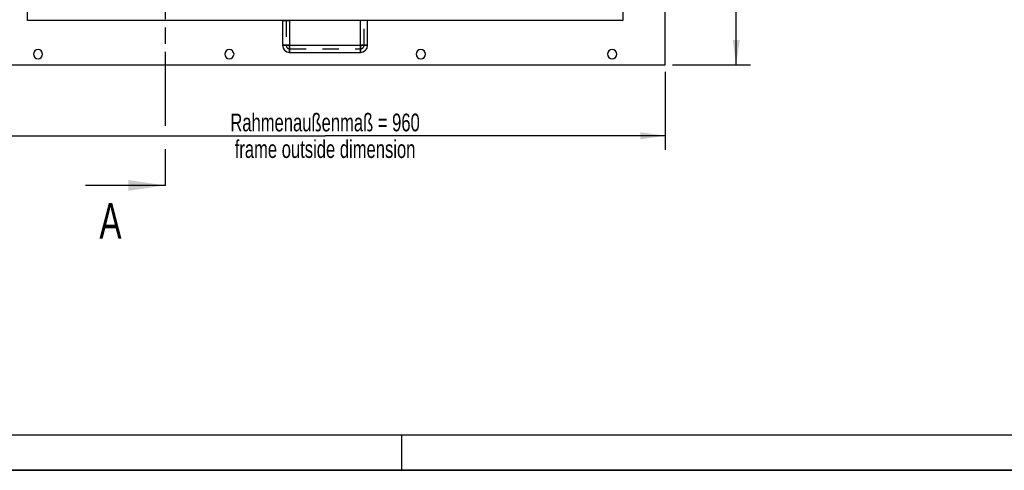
# Model space of a CAD drawing. Header units: millimetres. Extents: x 0 to 4200, y 0 to 2970.
# Tile 2 of 17: x 711 to 2100, y 0 to 635. Entities that reach past the tile are written whole.
import ezdxf

# ---------------------------------------------------------------- set-up
doc = ezdxf.new("R2010")
doc.units = ezdxf.units.MM
doc.header["$LTSCALE"] = 231
doc.linetypes.add('HIDDEN', pattern=[0.2, 0.1, -0.1])
doc.linetypes.add('PHANTOM', pattern=[0.8, 0.45, -0.05, 0.1, -0.05, 0.1, -0.05])
doc.layers.get('0').update_dxf_attribs({"linetype": 'CONTINUOUS'})
for name, color, linetype in [('005_AXIS', 7, 'CONTINUOUS'), ('007_CURVES', 7, 'CONTINUOUS'), ('050_DIMENSIONING', 7, 'CONTINUOUS'), ('DEFAULT_2', 8, 'HIDDEN'), ('HATCHING_BL1', 7, 'CONTINUOUS')]:
    doc.layers.add(name, color=color, linetype=linetype)
doc.styles.get("Standard").update_dxf_attribs({"font": 'txt', "width": 0.7})
doc.dimstyles.new('DIMSTYLE_2', dxfattribs={"dimtxt": 25, "dimasz": 35, "dimexe": 2, "dimexo": 1, "dimtad": 1, "dimtxsty": 'Standard', "dimblk": '_FILLED', "dimblk1": '_FILLED', "dimblk2": '_FILLED', "dimcen": 0.09, "dimazin": 2, "dimtp": 0.8, "dimtm": 0.8, "dimtfac": 1, "dimtofl": 0, "dimtmove": 0, "dimatfit": 3, "dimldrblk": '_FILLED', "dimfxl": 1, "dimtolj": 1, "dimarcsym": 0})
doc.dimstyles.new('DIMSTYLE_3', dxfattribs={"dimtxt": 25, "dimasz": 35, "dimexe": 2, "dimexo": 1, "dimtad": 1, "dimtxsty": 'Standard', "dimblk": '_FILLED', "dimblk1": '_FILLED', "dimblk2": '_FILLED', "dimcen": 0.09, "dimazin": 2, "dimtp": 1.2, "dimtm": 1.2, "dimtfac": 1, "dimtofl": 0, "dimtmove": 0, "dimatfit": 3, "dimldrblk": '_FILLED', "dimfxl": 1, "dimtolj": 1, "dimarcsym": 0})
doc.dimstyles.get("Standard").update_dxf_attribs({"dimtxt": 25, "dimasz": 35, "dimexe": 2, "dimexo": 1, "dimtad": 1, "dimtxsty": 'Standard', "dimblk": '_FILLED', "dimblk1": '_FILLED', "dimblk2": '_FILLED', "dimcen": 0.09, "dimazin": 2, "dimtol": 1, "dimtp": 0.01, "dimtm": 0.01, "dimtfac": 1, "dimtofl": 0, "dimtmove": 0, "dimatfit": 3, "dimldrblk": '_FILLED', "dimfxl": 1, "dimtolj": 1, "dimarcsym": 0})

# ---------------------------------------------------------------- blocks, each defined once
blk = doc.blocks.new('_FILLED')
at = {"color": 0, "linetype": 'ByBlock'}
blk.add_solid([(0, 0), (-1, 0.143), (-1, -0.143)], dxfattribs=at)
blk = doc.blocks.new('*D4')
at = {"layer": '050_DIMENSIONING', "color": 2, "linetype": 'Continuous', "transparency": 16777216}
for p, q in [((661.7, 561.4), (661.7, 451.4)), ((1621.7, 561.4), (1621.7, 451.4)), ((661.7, 471.4), (1141.7, 471.4)), ((1621.7, 471.4), (1141.7, 471.4))]:
    blk.add_line(p, q, dxfattribs=at)
at = {"layer": '050_DIMENSIONING', "color": 2, "linetype": 'Continuous', "transparency": 16777216, "xscale": 35, "yscale": 35, "zscale": 35, "rotation": 180}
blk.add_blockref('_FILLED', (661.7, 471.4), dxfattribs=at)
at = {"layer": '050_DIMENSIONING', "color": 2, "linetype": 'Continuous', "transparency": 16777216, "xscale": 35, "yscale": 35, "zscale": 35}
blk.add_blockref('_FILLED', (1621.7, 471.4), dxfattribs=at)
at = {"layer": '050_DIMENSIONING', "color": 2, "linetype": 'Continuous', "transparency": 16777216, "insert": (1141.7, 502.6), "char_height": 25, "width": 602.679, "attachment_point": 2, "line_spacing_factor": 0.9}
blk.add_mtext('Rahmenaußenmaß = 960\\Pframe outside dimension', dxfattribs=at)
blk = doc.blocks.new('*D5')
at = {"layer": '050_DIMENSIONING', "color": 2, "linetype": 'Continuous', "transparency": 16777216}
for p, q in [((1511.7, 1576.4), (1741.7, 1576.4)), ((1721.7, 1576.4), (1721.7, 1073.9)), ((1721.7, 571.4), (1721.7, 1073.9)), ((1631.7, 571.4), (1741.7, 571.4))]:
    blk.add_line(p, q, dxfattribs=at)
at = {"layer": '050_DIMENSIONING', "color": 2, "linetype": 'Continuous', "transparency": 16777216, "xscale": 35, "yscale": 35, "zscale": 35}
for p, rotation in [((1721.7, 1576.4), 90), ((1721.7, 571.4), 270)]:
    blk.add_blockref('_FILLED', p, dxfattribs=dict(at, rotation=rotation))
at = {"layer": '050_DIMENSIONING', "color": 2, "linetype": 'Continuous', "transparency": 16777216, "insert": (1690.5, 1073.9), "char_height": 25, "width": 602.679, "attachment_point": 2, "rotation": 90, "line_spacing_factor": 0.9}
blk.add_mtext('Rahmenaußenmaß = 1005\\Pframe outside dimension', dxfattribs=at)
blk = doc.blocks.new('XSEC_FILLED')
at = {"color": 0, "linetype": 'ByBlock'}
blk.add_solid([(0, 0), (-1, 0.143), (-1, -0.143)], dxfattribs=at)
blk = doc.blocks.new('HATCHING_BL1', base_point=(860.2, 1038.9))
at = {"layer": 'HATCHING_BL1', "color": 7, "linetype": 'PHANTOM'}
for p, q in [((916.7, 1626.4), (916.7, 1676.4)), ((916.7, 485.5), (916.7, 1626.4)), ((916.7, 451.4), (916.7, 452.4)), ((916.7, 401.4), (916.7, 451.4))]:
    blk.add_line(p, q, dxfattribs=at)
at = {"layer": 'HATCHING_BL1', "color": 7, "linetype": 'Continuous', "char_height": 50, "width": 64.286, "attachment_point": 1, "line_spacing_factor": 0.9}
for insert in [(832.1, 1751.4), (823.3, 376.4)]:
    blk.add_mtext('A', dxfattribs=dict(at, insert=insert))
at = {"layer": 'HATCHING_BL1', "color": 7, "linetype": 'Continuous'}
for points in [[(916.7, 1676.4), (812.5, 1676.4)], [(916.7, 401.4), (803.7, 401.4)]]:
    blk.add_leader(points, dimstyle='Standard', override={"dimasz": 52.5, "dimtad": 0, "dimldrblk": 'XSEC_FILLED'}, dxfattribs=at)

msp = doc.modelspace()

# ---------------------------------------------------------------- linework, layer by layer
at = {"color": 7, "linetype": 'Continuous'}
for p, q in [((1621.738, 571.398), (1621.738, 1531.398)), ((721.738, 633.898), (721.738, 1473.898)), ((1561.738, 1473.898), (1561.738, 633.898)), ((1561.738, 633.898), (721.738, 633.898)), ((1081.738, 633.898), (1081.738, 598.898)), ((1091.738, 633.898), (1091.738, 598.898)), ((1191.738, 598.898), (1191.738, 633.898)), ((1201.738, 598.898), (1201.738, 633.898)), ((1091.738, 598.898), (1191.738, 598.898)), ((1091.738, 588.898), (1191.738, 588.898)), ((661.738, 571.398), (1621.738, 571.398)), ((0, 0), (4200, 0))]:
    msp.add_line(p, q, dxfattribs=at)
at = {"color": 9, "linetype": 'Continuous'}
for p, q in [((1091.738, 598.898), (1081.738, 598.898)), ((1091.738, 598.898), (1091.738, 588.898)), ((1191.738, 598.898), (1201.738, 598.898)), ((1191.738, 598.898), (1191.738, 588.898))]:
    msp.add_line(p, q, dxfattribs=at)
at = {"color": 5, "linetype": 'Continuous'}
msp.add_line((50, 50), (4150, 50), dxfattribs=at)
at = {"color": 3, "linetype": 'Continuous'}
for p, q in [((1250, 0), (1250, 50)), ((4200, 0), (0, 0))]:
    msp.add_line(p, q, dxfattribs=at)
at = {"color": 7, "linetype": 'Continuous'}
for centre, start, end in [((1091.738, 598.898), 180, 270), ((1191.738, 598.898), 270, 360)]:
    msp.add_arc(centre, 10, start, end, dxfattribs=at)
at = {"layer": '005_AXIS', "color": 7, "linetype": 'Continuous'}
for centre, start, end in [((736.738, 586.398), 0, 180), ((736.738, 586.398), 180, 360), ((1006.738, 586.398), 0, 180), ((1006.738, 586.398), 180, 360), ((1276.738, 586.398), 0, 180), ((1276.738, 586.398), 180, 360), ((1546.738, 586.398), 0, 180), ((1546.738, 586.398), 180, 360)]:
    msp.add_arc(centre, 6.5, start, end, dxfattribs=at)
at = {"layer": '007_CURVES', "color": 8, "linetype": 'HIDDEN'}
for p, q in [((1086.738, 633.898), (1086.738, 598.898)), ((1196.738, 598.898), (1196.738, 633.898)), ((1091.738, 593.898), (1191.738, 593.898))]:
    msp.add_line(p, q, dxfattribs=at)
for centre, start, end in [((1091.738, 598.898), 180, 270), ((1191.738, 598.898), 270, 360)]:
    msp.add_arc(centre, 5, start, end, dxfattribs=at)
at = {"layer": 'DEFAULT_2', "color": 8, "linetype": 'HIDDEN'}
for p, q in [((1081.738, 633.898), (1091.738, 633.898)), ((1201.738, 633.898), (1191.738, 633.898)), ((1081.738, 598.898), (1091.738, 598.898)), ((1091.738, 588.898), (1091.738, 598.898)), ((1201.738, 598.898), (1191.738, 598.898)), ((1191.738, 588.898), (1191.738, 598.898))]:
    msp.add_line(p, q, dxfattribs=at)

# ---------------------------------------------------------------- block references
at = {"layer": 'HATCHING_BL1'}
msp.add_blockref('HATCHING_BL1', (860.214, 1038.898), dxfattribs=at)

# ---------------------------------------------------------------- dimensions: what is measured, and where the dimension line sits
at = {"layer": '050_DIMENSIONING', "color": 2, "linetype": 'Continuous'}
dim = msp.add_linear_dim(base=(1721.738, 571.398), p1=(1510.738, 1576.398), p2=(1630.738, 571.398), angle=270, text='Rahmenaußenmaß = <>\\Pframe outside dimension', dimstyle='DIMSTYLE_3', dxfattribs=at)
dim.commit()
dim.dimension.update_dxf_attribs({"geometry": '*D5', "text_midpoint": (1721.738, 1073.898), "dimtype": 160})
dim = msp.add_linear_dim(base=(1621.738, 471.398), p1=(661.738, 562.398), p2=(1621.738, 562.398), text='Rahmenaußenmaß = <>\\Pframe outside dimension', dimstyle='DIMSTYLE_2', dxfattribs=at)
dim.commit()
dim.dimension.update_dxf_attribs({"geometry": '*D4', "text_midpoint": (1141.738, 471.398), "dimtype": 160})

doc.saveas('drawing.dxf')
